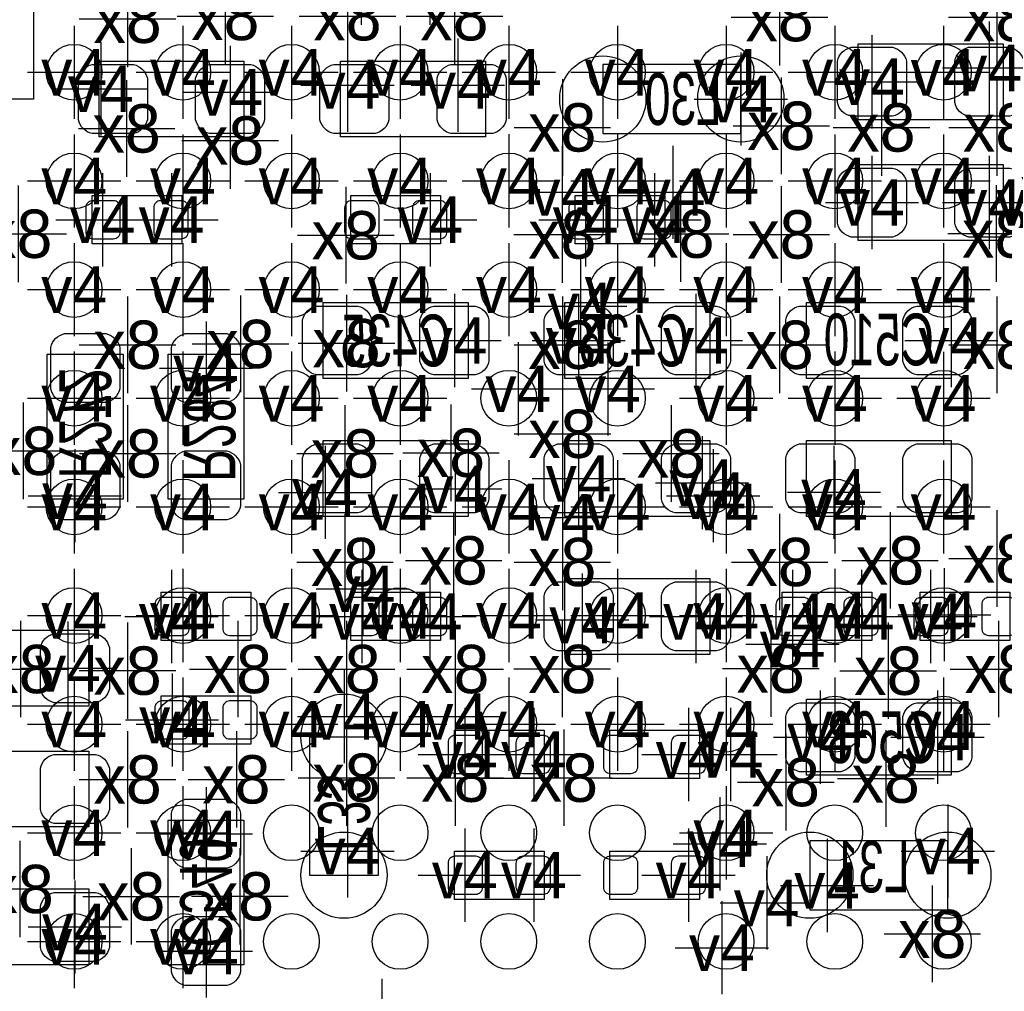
# Model space of a CAD drawing. Extents: x -36 to 384, y -28 to 269.
# Tile 22 of 52: x 6.77 to 14.02, y 26.45 to 33.6. Entities that reach past the tile are written whole.
import ezdxf
from ezdxf.enums import TextEntityAlignment as Align

# ---------------------------------------------------------------- set-up
doc = ezdxf.new("R2010")
doc.units = 0
for name, color, linetype in [('MA_NCLEGEND-1-2', 7, 'CONTINUOUS'), ('MA_NCLEGEND-14-15', 7, 'CONTINUOUS'), ('MA_NCLEGEND-15-16', 7, 'CONTINUOUS'), ('MA_NCLEGEND-2-3', 7, 'CONTINUOUS'), ('MA_NCLEGEND-3-14', 7, 'CONTINUOUS'), ('PG_ASSEMBLY_BOTTOM', 7, 'CONTINUOUS'), ('PIN_BOTTOM', 7, 'CONTINUOUS'), ('PIN_TOP', 7, 'CONTINUOUS'), ('RD_ASSEMBLY_BOTTOM', 7, 'CONTINUOUS')]:
    doc.layers.add(name, color=color, linetype=linetype)

# ---------------------------------------------------------------- blocks, each defined once
blk = doc.blocks.new('FIGURE_CROSS')
for points in [[(0, 0.5), (0, -0.5)], [(-0.5, 0), (0.5, 0)]]:
    blk.add_lwpolyline(points)

msp = doc.modelspace()

# ---------------------------------------------------------------- linework, layer by layer
at = {"layer": 'PG_ASSEMBLY_BOTTOM'}
for points in [[(6.8707, 37.338787), (6.8707, 33.020787), (2.5527, 33.020787), (2.5527, 37.338787)], [(14.0081, 32.868387), (12.9413, 32.868387), (12.9413, 33.427187), (14.0081, 33.427187)], [(8.4201, 32.741387), (7.3533, 32.741387), (7.3533, 33.300187), (8.4201, 33.300187)], [(9.1313, 33.300187), (10.1981, 33.300187), (10.1981, 32.741387), (9.1313, 32.741387)], [(14.0081, 31.979387), (12.9413, 31.979387), (12.9413, 32.538187), (14.0081, 32.538187)], [(10.0711, 30.963387), (9.0043, 30.963387), (9.0043, 31.522187), (10.0711, 31.522187)], [(11.8491, 30.963387), (10.7823, 30.963387), (10.7823, 31.522187), (11.8491, 31.522187)], [(12.5603, 31.522187), (13.6271, 31.522187), (13.6271, 30.963387), (12.5603, 30.963387)], [(6.9723, 30.074387), (6.9723, 31.141187), (7.5311, 31.141187), (7.5311, 30.074387)], [(8.4201, 31.141187), (8.4201, 30.074387), (7.8613, 30.074387), (7.8613, 31.141187)], [(10.0711, 29.947387), (9.0043, 29.947387), (9.0043, 30.506187), (10.0711, 30.506187)], [(10.7823, 30.506187), (11.8491, 30.506187), (11.8491, 29.947387), (10.7823, 29.947387)], [(12.5603, 30.506187), (13.6271, 30.506187), (13.6271, 29.947387), (12.5603, 29.947387)], [(10.7823, 29.490187), (11.8491, 29.490187), (11.8491, 28.931387), (10.7823, 28.931387)], [(7.2771, 28.550387), (6.2103, 28.550387), (6.2103, 29.109187), (7.2771, 29.109187)], [(13.6271, 28.042387), (12.5603, 28.042387), (12.5603, 28.601187), (13.6271, 28.601187)], [(7.2771, 27.661387), (6.2103, 27.661387), (6.2103, 28.220187), (7.2771, 28.220187)], [(8.4201, 27.712187), (8.4201, 26.645387), (7.8613, 26.645387), (7.8613, 27.712187)], [(6.2103, 27.204187), (7.2771, 27.204187), (7.2771, 26.645387), (6.2103, 26.645387)]]:
    msp.add_lwpolyline(points, close=True, dxfattribs=at)
for points in [[(11.0617, 32.766787), (12.0777, 32.766787), (12.0777, 33.274787), (11.0617, 33.274787), (11.0617, 32.766787)], [(7.3025, 32.309587), (7.9629, 32.309587), (7.9629, 31.953987), (7.3025, 31.953987), (7.3025, 32.309587)], [(9.8679, 31.953987), (9.2075, 31.953987), (9.2075, 32.309587), (9.8679, 32.309587), (9.8679, 31.953987)], [(11.5189, 31.953987), (10.8585, 31.953987), (10.8585, 32.309587), (11.5189, 32.309587), (11.5189, 31.953987)], [(8.4709, 29.032987), (7.8105, 29.032987), (7.8105, 29.388587), (8.4709, 29.388587), (8.4709, 29.032987)], [(9.2075, 29.388587), (9.8679, 29.388587), (9.8679, 29.032987), (9.2075, 29.032987), (9.2075, 29.388587)], [(12.3825, 29.388587), (13.0429, 29.388587), (13.0429, 29.032987), (12.3825, 29.032987), (12.3825, 29.388587)], [(14.0589, 29.032987), (13.3985, 29.032987), (13.3985, 29.388587), (14.0589, 29.388587), (14.0589, 29.032987)], [(8.4709, 28.270987), (7.8105, 28.270987), (7.8105, 28.626587), (8.4709, 28.626587), (8.4709, 28.270987)], [(10.6299, 28.016987), (9.9695, 28.016987), (9.9695, 28.372587), (10.6299, 28.372587), (10.6299, 28.016987)], [(11.1125, 28.372587), (11.7729, 28.372587), (11.7729, 28.016987), (11.1125, 28.016987), (11.1125, 28.372587)], [(9.4107, 27.305787), (9.4107, 28.321787), (8.9027, 28.321787), (8.9027, 27.305787), (9.4107, 27.305787)], [(13.6017, 27.559787), (12.5857, 27.559787), (12.5857, 27.051787), (13.6017, 27.051787), (13.6017, 27.559787)], [(10.6299, 27.127987), (9.9695, 27.127987), (9.9695, 27.483587), (10.6299, 27.483587), (10.6299, 27.127987)], [(11.1125, 27.483587), (11.7729, 27.483587), (11.7729, 27.127987), (11.1125, 27.127987), (11.1125, 27.483587)]]:
    msp.add_lwpolyline(points, dxfattribs=at)
at = {"layer": 'PIN_BOTTOM'}
for points in [[(13.1953, 32.893787), (12.8905, 32.893787, -0.294587), (12.7889, 32.995387), (12.7889, 33.300187, -0.294587), (12.8905, 33.401787), (13.1953, 33.401787, -0.294587), (13.2969, 33.300187), (13.2969, 32.995387, -0.294587)], [(14.0589, 32.893787), (13.7541, 32.893787, -0.294587), (13.6525, 32.995387), (13.6525, 33.300187, -0.294587), (13.7541, 33.401787), (14.0589, 33.401787, -0.294587), (14.1605, 33.300187), (14.1605, 32.995387, -0.294587)], [(7.6073, 32.766787), (7.3025, 32.766787, -0.294587), (7.2009, 32.868387), (7.2009, 33.173187, -0.294587), (7.3025, 33.274787), (7.6073, 33.274787, -0.294587), (7.7089, 33.173187), (7.7089, 32.868387, -0.294587)], [(8.4709, 32.766787), (8.1661, 32.766787, -0.294587), (8.0645, 32.868387), (8.0645, 33.173187, -0.294587), (8.1661, 33.274787), (8.4709, 33.274787, -0.294587), (8.5725, 33.173187), (8.5725, 32.868387, -0.294587)], [(9.0805, 33.274787), (9.3853, 33.274787, -0.294587), (9.4869, 33.173187), (9.4869, 32.868387, -0.294587), (9.3853, 32.766787), (9.0805, 32.766787, -0.294587), (8.9789, 32.868387), (8.9789, 33.173187, -0.294587)], [(9.9441, 33.274787), (10.2489, 33.274787, -0.294587), (10.3505, 33.173187), (10.3505, 32.868387, -0.294587), (10.2489, 32.766787), (9.9441, 32.766787, -0.294587), (9.8425, 32.868387), (9.8425, 33.173187, -0.294587)], [(13.1953, 32.004787), (12.8905, 32.004787, -0.294587), (12.7889, 32.106387), (12.7889, 32.411187, -0.294587), (12.8905, 32.512787), (13.1953, 32.512787, -0.294587), (13.2969, 32.411187), (13.2969, 32.106387, -0.294587)], [(14.0589, 32.004787), (13.7541, 32.004787, -0.294587), (13.6525, 32.106387), (13.6525, 32.411187, -0.294587), (13.7541, 32.512787), (14.0589, 32.512787, -0.294587), (14.1605, 32.411187), (14.1605, 32.106387, -0.294587)], [(7.255789, 32.042887, 0.414214), (7.306589, 31.992087), (7.458989, 31.992087, 0.414214), (7.509789, 32.042887), (7.509789, 32.220687, 0.414214), (7.458989, 32.271487), (7.306589, 32.271487, 0.414214), (7.255789, 32.220687)], [(7.755611, 32.042887, 0.414214), (7.806411, 31.992087), (7.958811, 31.992087, 0.414214), (8.009611, 32.042887), (8.009611, 32.220687, 0.414214), (7.958811, 32.271487), (7.806411, 32.271487, 0.414214), (7.755611, 32.220687)], [(9.414789, 32.220687, 0.414214), (9.363989, 32.271487), (9.211589, 32.271487, 0.414214), (9.160789, 32.220687), (9.160789, 32.042887, 0.414214), (9.211589, 31.992087), (9.363989, 31.992087, 0.414214), (9.414789, 32.042887)], [(9.914611, 32.220687, 0.414214), (9.863811, 32.271487), (9.711411, 32.271487, 0.414214), (9.660611, 32.220687), (9.660611, 32.042887, 0.414214), (9.711411, 31.992087), (9.863811, 31.992087, 0.414214), (9.914611, 32.042887)], [(11.065789, 32.220687, 0.414214), (11.014989, 32.271487), (10.862589, 32.271487, 0.414214), (10.811789, 32.220687), (10.811789, 32.042887, 0.414214), (10.862589, 31.992087), (11.014989, 31.992087, 0.414214), (11.065789, 32.042887)], [(11.565611, 32.220687, 0.414214), (11.514811, 32.271487), (11.362411, 32.271487, 0.414214), (11.311611, 32.220687), (11.311611, 32.042887, 0.414214), (11.362411, 31.992087), (11.514811, 31.992087, 0.414214), (11.565611, 32.042887)], [(9.2583, 30.988787), (8.9535, 30.988787, -0.294587), (8.8519, 31.090387), (8.8519, 31.395187, -0.294587), (8.9535, 31.496787), (9.2583, 31.496787, -0.294587), (9.3599, 31.395187), (9.3599, 31.090387, -0.294587)], [(10.1219, 30.988787), (9.8171, 30.988787, -0.294587), (9.7155, 31.090387), (9.7155, 31.395187, -0.294587), (9.8171, 31.496787), (10.1219, 31.496787, -0.294587), (10.2235, 31.395187), (10.2235, 31.090387, -0.294587)], [(11.0363, 30.988787), (10.7315, 30.988787, -0.294587), (10.6299, 31.090387), (10.6299, 31.395187, -0.294587), (10.7315, 31.496787), (11.0363, 31.496787, -0.294587), (11.1379, 31.395187), (11.1379, 31.090387, -0.294587)], [(11.8999, 30.988787), (11.5951, 30.988787, -0.294587), (11.4935, 31.090387), (11.4935, 31.395187, -0.294587), (11.5951, 31.496787), (11.8999, 31.496787, -0.294587), (12.0015, 31.395187), (12.0015, 31.090387, -0.294587)], [(12.5095, 31.496787), (12.8143, 31.496787, -0.294587), (12.9159, 31.395187), (12.9159, 31.090387, -0.294587), (12.8143, 30.988787), (12.5095, 30.988787, -0.294587), (12.4079, 31.090387), (12.4079, 31.395187, -0.294587)], [(13.3731, 31.496787), (13.6779, 31.496787, -0.294587), (13.7795, 31.395187), (13.7795, 31.090387, -0.294587), (13.6779, 30.988787), (13.3731, 30.988787, -0.294587), (13.2715, 31.090387), (13.2715, 31.395187, -0.294587)], [(6.9977, 30.887187), (6.9977, 31.191987, -0.294587), (7.0993, 31.293587), (7.4041, 31.293587, -0.294587), (7.5057, 31.191987), (7.5057, 30.887187, -0.294587), (7.4041, 30.785587), (7.0993, 30.785587, -0.294587)], [(8.3947, 31.191987), (8.3947, 30.887187, -0.294587), (8.2931, 30.785587), (7.9883, 30.785587, -0.294587), (7.8867, 30.887187), (7.8867, 31.191987, -0.294587), (7.9883, 31.293587), (8.2931, 31.293587, -0.294587)], [(9.2583, 29.972787), (8.9535, 29.972787, -0.294587), (8.8519, 30.074387), (8.8519, 30.379187, -0.294587), (8.9535, 30.480787), (9.2583, 30.480787, -0.294587), (9.3599, 30.379187), (9.3599, 30.074387, -0.294587)], [(10.1219, 29.972787), (9.8171, 29.972787, -0.294587), (9.7155, 30.074387), (9.7155, 30.379187, -0.294587), (9.8171, 30.480787), (10.1219, 30.480787, -0.294587), (10.2235, 30.379187), (10.2235, 30.074387, -0.294587)], [(10.7315, 30.480787), (11.0363, 30.480787, -0.294587), (11.1379, 30.379187), (11.1379, 30.074387, -0.294587), (11.0363, 29.972787), (10.7315, 29.972787, -0.294587), (10.6299, 30.074387), (10.6299, 30.379187, -0.294587)], [(11.5951, 30.480787), (11.8999, 30.480787, -0.294587), (12.0015, 30.379187), (12.0015, 30.074387, -0.294587), (11.8999, 29.972787), (11.5951, 29.972787, -0.294587), (11.4935, 30.074387), (11.4935, 30.379187, -0.294587)], [(12.5095, 30.480787), (12.8143, 30.480787, -0.294587), (12.9159, 30.379187), (12.9159, 30.074387, -0.294587), (12.8143, 29.972787), (12.5095, 29.972787, -0.294587), (12.4079, 30.074387), (12.4079, 30.379187, -0.294587)], [(13.3731, 30.480787), (13.6779, 30.480787, -0.294587), (13.7795, 30.379187), (13.7795, 30.074387, -0.294587), (13.6779, 29.972787), (13.3731, 29.972787, -0.294587), (13.2715, 30.074387), (13.2715, 30.379187, -0.294587)], [(6.9977, 30.023587), (6.9977, 30.328387, -0.294587), (7.0993, 30.429987), (7.4041, 30.429987, -0.294587), (7.5057, 30.328387), (7.5057, 30.023587, -0.294587), (7.4041, 29.921987), (7.0993, 29.921987, -0.294587)], [(8.3947, 30.328387), (8.3947, 30.023587, -0.294587), (8.2931, 29.921987), (7.9883, 29.921987, -0.294587), (7.8867, 30.023587), (7.8867, 30.328387, -0.294587), (7.9883, 30.429987), (8.2931, 30.429987, -0.294587)], [(10.7315, 29.464787), (11.0363, 29.464787, -0.294587), (11.1379, 29.363187), (11.1379, 29.058387, -0.294587), (11.0363, 28.956787), (10.7315, 28.956787, -0.294587), (10.6299, 29.058387), (10.6299, 29.363187, -0.294587)], [(11.5951, 29.464787), (11.8999, 29.464787, -0.294587), (12.0015, 29.363187), (12.0015, 29.058387, -0.294587), (11.8999, 28.956787), (11.5951, 28.956787, -0.294587), (11.4935, 29.058387), (11.4935, 29.363187, -0.294587)], [(8.017789, 29.299687, 0.414214), (7.966989, 29.350487), (7.814589, 29.350487, 0.414214), (7.763789, 29.299687), (7.763789, 29.121887, 0.414214), (7.814589, 29.071087), (7.966989, 29.071087, 0.414214), (8.017789, 29.121887)], [(8.517611, 29.299687, 0.414214), (8.466811, 29.350487), (8.314411, 29.350487, 0.414214), (8.263611, 29.299687), (8.263611, 29.121887, 0.414214), (8.314411, 29.071087), (8.466811, 29.071087, 0.414214), (8.517611, 29.121887)], [(9.160789, 29.121887, 0.414214), (9.211589, 29.071087), (9.363989, 29.071087, 0.414214), (9.414789, 29.121887), (9.414789, 29.299687, 0.414214), (9.363989, 29.350487), (9.211589, 29.350487, 0.414214), (9.160789, 29.299687)], [(9.660611, 29.121887, 0.414214), (9.711411, 29.071087), (9.863811, 29.071087, 0.414214), (9.914611, 29.121887), (9.914611, 29.299687, 0.414214), (9.863811, 29.350487), (9.711411, 29.350487, 0.414214), (9.660611, 29.299687)], [(12.335789, 29.121887, 0.414214), (12.386589, 29.071087), (12.538989, 29.071087, 0.414214), (12.589789, 29.121887), (12.589789, 29.299687, 0.414214), (12.538989, 29.350487), (12.386589, 29.350487, 0.414214), (12.335789, 29.299687)], [(12.835611, 29.121887, 0.414214), (12.886411, 29.071087), (13.038811, 29.071087, 0.414214), (13.089611, 29.121887), (13.089611, 29.299687, 0.414214), (13.038811, 29.350487), (12.886411, 29.350487, 0.414214), (12.835611, 29.299687)], [(13.605789, 29.299687, 0.414214), (13.554989, 29.350487), (13.402589, 29.350487, 0.414214), (13.351789, 29.299687), (13.351789, 29.121887, 0.414214), (13.402589, 29.071087), (13.554989, 29.071087, 0.414214), (13.605789, 29.121887)], [(14.105611, 29.299687, 0.414214), (14.054811, 29.350487), (13.902411, 29.350487, 0.414214), (13.851611, 29.299687), (13.851611, 29.121887, 0.414214), (13.902411, 29.071087), (14.054811, 29.071087, 0.414214), (14.105611, 29.121887)], [(7.3279, 28.575787), (7.0231, 28.575787, -0.294587), (6.9215, 28.677387), (6.9215, 28.982187, -0.294587), (7.0231, 29.083787), (7.3279, 29.083787, -0.294587), (7.4295, 28.982187), (7.4295, 28.677387, -0.294587)], [(8.017789, 28.537687, 0.414214), (7.966989, 28.588487), (7.814589, 28.588487, 0.414214), (7.763789, 28.537687), (7.763789, 28.359887, 0.414214), (7.814589, 28.309087), (7.966989, 28.309087, 0.414214), (8.017789, 28.359887)], [(8.517611, 28.537687, 0.414214), (8.466811, 28.588487), (8.314411, 28.588487, 0.414214), (8.263611, 28.537687), (8.263611, 28.359887, 0.414214), (8.314411, 28.309087), (8.466811, 28.309087, 0.414214), (8.517611, 28.359887)], [(12.8143, 28.067787), (12.5095, 28.067787, -0.294587), (12.4079, 28.169387), (12.4079, 28.474187, -0.294587), (12.5095, 28.575787), (12.8143, 28.575787, -0.294587), (12.9159, 28.474187), (12.9159, 28.169387, -0.294587)], [(13.6779, 28.067787), (13.3731, 28.067787, -0.294587), (13.2715, 28.169387), (13.2715, 28.474187, -0.294587), (13.3731, 28.575787), (13.6779, 28.575787, -0.294587), (13.7795, 28.474187), (13.7795, 28.169387, -0.294587)], [(10.176789, 28.283687, 0.414214), (10.125989, 28.334487), (9.973589, 28.334487, 0.414214), (9.922789, 28.283687), (9.922789, 28.105887, 0.414214), (9.973589, 28.055087), (10.125989, 28.055087, 0.414214), (10.176789, 28.105887)], [(10.676611, 28.283687, 0.414214), (10.625811, 28.334487), (10.473411, 28.334487, 0.414214), (10.422611, 28.283687), (10.422611, 28.105887, 0.414214), (10.473411, 28.055087), (10.625811, 28.055087, 0.414214), (10.676611, 28.105887)], [(11.065789, 28.105887, 0.414214), (11.116589, 28.055087), (11.268989, 28.055087, 0.414214), (11.319789, 28.105887), (11.319789, 28.283687, 0.414214), (11.268989, 28.334487), (11.116589, 28.334487, 0.414214), (11.065789, 28.283687)], [(11.565611, 28.105887, 0.414214), (11.616411, 28.055087), (11.768811, 28.055087, 0.414214), (11.819611, 28.105887), (11.819611, 28.283687, 0.414214), (11.768811, 28.334487), (11.616411, 28.334487, 0.414214), (11.565611, 28.283687)], [(7.3279, 27.686787), (7.0231, 27.686787, -0.294587), (6.9215, 27.788387), (6.9215, 28.093187, -0.294587), (7.0231, 28.194787), (7.3279, 28.194787, -0.294587), (7.4295, 28.093187), (7.4295, 27.788387, -0.294587)], [(8.3947, 27.762987), (8.3947, 27.458187, -0.294587), (8.2931, 27.356587), (7.9883, 27.356587, -0.294587), (7.8867, 27.458187), (7.8867, 27.762987, -0.294587), (7.9883, 27.864587), (8.2931, 27.864587, -0.294587)], [(10.176789, 27.394687, 0.414214), (10.125989, 27.445487), (9.973589, 27.445487, 0.414214), (9.922789, 27.394687), (9.922789, 27.216887, 0.414214), (9.973589, 27.166087), (10.125989, 27.166087, 0.414214), (10.176789, 27.216887)], [(10.676611, 27.394687, 0.414214), (10.625811, 27.445487), (10.473411, 27.445487, 0.414214), (10.422611, 27.394687), (10.422611, 27.216887, 0.414214), (10.473411, 27.166087), (10.625811, 27.166087, 0.414214), (10.676611, 27.216887)], [(11.065789, 27.216887, 0.414214), (11.116589, 27.166087), (11.268989, 27.166087, 0.414214), (11.319789, 27.216887), (11.319789, 27.394687, 0.414214), (11.268989, 27.445487), (11.116589, 27.445487, 0.414214), (11.065789, 27.394687)], [(11.565611, 27.216887, 0.414214), (11.616411, 27.166087), (11.768811, 27.166087, 0.414214), (11.819611, 27.216887), (11.819611, 27.394687, 0.414214), (11.768811, 27.445487), (11.616411, 27.445487, 0.414214), (11.565611, 27.394687)], [(7.0231, 27.178787), (7.3279, 27.178787, -0.294587), (7.4295, 27.077187), (7.4295, 26.772387, -0.294587), (7.3279, 26.670787), (7.0231, 26.670787, -0.294587), (6.9215, 26.772387), (6.9215, 27.077187, -0.294587)], [(8.3947, 26.899387), (8.3947, 26.594587, -0.294587), (8.2931, 26.492987), (7.9883, 26.492987, -0.294587), (7.8867, 26.594587), (7.8867, 26.899387, -0.294587), (7.9883, 27.000987), (8.2931, 27.000987, -0.294587)]]:
    msp.add_lwpolyline(points, format="xyb", close=True, dxfattribs=at)
for centre in [(11.0617, 33.020787), (12.0777, 33.020787), (9.1567, 28.321787), (9.1567, 27.305787), (12.5857, 27.305787), (13.6017, 27.305787)]:
    msp.add_circle(centre, 0.3175, dxfattribs=at)
at = {"layer": 'PIN_TOP'}
for centre in [(7.169709, 33.21779), (7.969707, 33.21779), (8.769706, 33.21779), (9.569704, 33.21779), (10.369702, 33.21779), (11.169701, 33.21779), (11.969699, 33.21779), (12.769698, 33.21779), (13.569696, 33.21779), (7.169709, 32.417791), (7.969707, 32.417791), (8.769706, 32.417791), (9.569704, 32.417791), (10.369702, 32.417791), (11.169701, 32.417791), (11.969699, 32.417791), (12.769698, 32.417791), (13.569696, 32.417791), (7.169709, 31.617793), (7.969707, 31.617793), (8.769706, 31.617793), (9.569704, 31.617793), (10.369702, 31.617793), (11.169701, 31.617793), (11.969699, 31.617793), (12.769698, 31.617793), (13.569696, 31.617793), (7.169709, 30.817795), (7.969707, 30.817795), (8.769706, 30.817795), (9.569704, 30.817795), (10.369702, 30.817795), (11.169701, 30.817795), (11.969699, 30.817795), (12.769698, 30.817795), (13.569696, 30.817795), (7.169709, 30.017796), (7.969707, 30.017796), (8.769706, 30.017796), (9.569704, 30.017796), (10.369702, 30.017796), (11.169701, 30.017796), (11.969699, 30.017796), (12.769698, 30.017796), (13.569696, 30.017796), (7.169709, 29.217798), (7.969707, 29.217798), (8.769706, 29.217798), (9.569704, 29.217798), (10.369702, 29.217798), (11.169701, 29.217798), (11.969699, 29.217798), (12.769698, 29.217798), (13.569696, 29.217798), (7.169709, 28.417799), (7.969707, 28.417799), (8.769706, 28.417799), (9.569704, 28.417799), (10.369702, 28.417799), (11.169701, 28.417799), (11.969699, 28.417799), (12.769698, 28.417799), (13.569696, 28.417799), (7.169709, 27.617776), (7.969707, 27.617776), (8.769706, 27.617776), (9.569704, 27.617776), (10.369702, 27.617776), (11.169701, 27.617776), (11.969699, 27.617776), (12.769698, 27.617776), (13.569696, 27.617776), (7.169709, 26.817777), (7.969707, 26.817777), (8.769706, 26.817777), (9.569704, 26.817777), (10.369702, 26.817777), (11.169701, 26.817777), (11.969699, 26.817777), (12.769698, 26.817777), (13.569696, 26.817777)]:
    msp.add_circle(centre, 0.205003, dxfattribs=at)

# ---------------------------------------------------------------- block references
at = {"layer": 'MA_NCLEGEND-1-2', "xscale": 0.6858, "yscale": 0.6858}
for p in [(7.169709, 33.217891), (7.969809, 33.217891), (8.769604, 33.217891), (9.569704, 33.217891), (10.369804, 33.217891), (11.169904, 33.217891), (11.969801, 33.217891), (12.769901, 33.217891), (13.569696, 33.217409), (7.169709, 32.417791), (7.969809, 32.417791), (8.769604, 32.417791), (9.569704, 32.417791), (10.369804, 32.417995), (11.169904, 32.417995), (11.969801, 32.417791), (12.769901, 32.417791), (13.569696, 32.417512), (7.169709, 31.617691), (7.969809, 31.617691), (8.769604, 31.617691), (9.569704, 31.617691), (10.369804, 31.617691), (11.169904, 31.617691), (11.969801, 31.617691), (12.769901, 31.617691), (13.569696, 31.617412), (10.438917, 30.886908), (11.099495, 30.886095), (7.169709, 30.817795), (7.969809, 30.817795), (8.769604, 30.817795), (9.569704, 30.817795), (11.969801, 30.817795), (12.769901, 30.817795), (13.569696, 30.817591), (7.169912, 30.017695), (7.970012, 30.017695), (8.769909, 30.017695), (9.570009, 30.017695), (10.369804, 30.017695), (11.169904, 30.017695), (11.970004, 30.017695), (12.769596, 30.017491), (13.569696, 30.017491), (7.169709, 29.217899), (7.969809, 29.217899), (8.769401, 29.217899), (9.570009, 29.217899), (10.369601, 29.217899), (11.169904, 29.217899), (11.969801, 29.217899), (12.769596, 29.217899), (13.575513, 29.223995), (7.169709, 28.418003), (7.969809, 28.418003), (8.769401, 28.417799), (9.569501, 28.417799), (10.369601, 28.417799), (11.169701, 28.417799), (11.969801, 28.417799), (12.769596, 28.417799), (13.569696, 28.417799), (7.169709, 27.617699), (7.969504, 27.617699), (11.969801, 27.617699), (7.169709, 26.817803), (7.969504, 26.817803), (11.938, 26.7716)]:
    msp.add_blockref('FIGURE_CROSS', p, dxfattribs=at)
at = {"layer": 'MA_NCLEGEND-14-15', "xscale": 0.6858, "yscale": 0.6858}
for p in [(9.2837, 33.909787), (9.787611, 33.909787), (13.9065, 33.249387), (13.0429, 33.147787), (7.366, 33.0962), (9.1821, 33.122387), (9.9949, 33.122387), (8.3185, 33.0708), (12.0777, 33.020787), (10.763352, 32.334175), (11.576228, 32.334251), (13.0429, 32.258787), (14.1986, 32.258787), (7.3787, 32.131787), (7.8867, 32.131787), (9.7917, 32.131787), (10.8966, 31.496), (9.9695, 31.242787), (11.7475, 31.242787), (13.6271, 31.242787), (8.1407, 31.039587), (9.017, 30.1244), (9.975799, 30.150587), (12.7635, 30.125187), (7.1755, 30.099787), (11.8745, 30.099787), (10.763809, 29.940504), (9.294089, 29.413987), (7.8867, 29.210787), (9.787611, 29.210787), (10.9093, 29.185387), (11.7475, 29.210787), (12.9667, 29.210787), (13.4747, 29.210787), (12.4587, 29.007587), (7.1247, 28.829787), (7.890789, 28.448787), (9.1567, 28.474187), (9.975596, 28.474187), (12.6619, 28.321787), (13.5255, 28.321787), (10.5537, 28.194787), (12.0015, 28.194787), (8.1407, 27.610587), (11.923293, 27.536394), (9.1821, 27.483587), (13.6017, 27.483587), (10.5537, 27.305787), (12.7127, 27.229587), (7.1755, 26.924787), (8.1407, 26.746987)]:
    msp.add_blockref('FIGURE_CROSS', p, dxfattribs=at)
at = {"layer": 'MA_NCLEGEND-15-16', "xscale": 0.6858, "yscale": 0.6858}
for p in [(9.2837, 33.909787), (9.787611, 33.909787), (13.9065, 33.249387), (13.0429, 33.147787), (7.366, 33.0962), (9.1821, 33.122387), (9.9949, 33.122387), (8.3185, 33.0708), (12.0777, 33.020787), (13.0429, 32.258787), (13.9065, 32.258787), (7.3787, 32.131787), (7.8867, 32.131787), (9.7917, 32.131787), (10.9347, 32.131787), (11.4427, 32.131787), (9.9695, 31.242787), (10.8839, 31.242787), (11.7475, 31.242787), (13.6271, 31.242787), (8.1407, 31.039587), (10.8839, 30.226787), (9.017, 30.1244), (9.975799, 30.150587), (12.7635, 30.125187), (7.1755, 30.099787), (11.8745, 30.099787), (7.8867, 29.210787), (9.287789, 29.210787), (9.787611, 29.210787), (10.9093, 29.185387), (11.7475, 29.210787), (12.4587, 29.210787), (12.9667, 29.210787), (13.4747, 29.210787), (7.1247, 28.829787), (7.890789, 28.448787), (9.1567, 28.474187), (12.6619, 28.321787), (13.5255, 28.321787), (10.0457, 28.194787), (10.5537, 28.194787), (11.692611, 28.194787), (8.1407, 27.610587), (9.1821, 27.483587), (13.6017, 27.483587), (10.0457, 27.305787), (10.5537, 27.305787), (11.692611, 27.305787), (12.7127, 27.229587), (7.1755, 26.924787), (8.1407, 26.746987)]:
    msp.add_blockref('FIGURE_CROSS', p, dxfattribs=at)
at = {"layer": 'MA_NCLEGEND-2-3', "xscale": 0.6858, "yscale": 0.6858}
for p in [(7.169709, 33.217891), (7.969809, 33.217891), (8.769604, 33.217891), (9.569704, 33.217891), (10.369804, 33.217891), (11.169904, 33.217891), (11.969801, 33.217891), (12.769901, 33.217891), (13.569696, 33.217409), (7.169709, 32.417791), (7.969809, 32.417791), (8.769604, 32.417791), (9.569704, 32.417791), (10.369804, 32.417995), (11.169904, 32.417995), (11.969801, 32.417791), (12.769901, 32.417791), (13.569696, 32.417512), (7.969809, 31.617691), (8.769604, 31.617691), (9.569704, 31.617691), (10.369804, 31.617691), (11.169904, 31.617691), (11.969801, 31.617691), (12.769901, 31.617691), (13.569696, 31.617412), (10.438917, 30.886908), (11.099495, 30.886095), (7.169709, 30.817795), (7.969809, 30.817795), (8.769604, 30.817795), (9.569704, 30.817795), (11.969801, 30.817795), (12.769901, 30.817795), (13.569696, 30.817591), (11.792153, 30.195545), (7.169912, 30.017695), (7.970012, 30.017695), (8.769909, 30.017695), (9.570009, 30.017695), (10.369804, 30.017695), (11.169904, 30.017695), (12.769596, 30.017491), (13.569696, 30.017491), (7.169709, 29.217899), (7.969809, 29.217899), (9.570009, 29.217899), (10.369601, 29.217899), (11.169904, 29.217899), (12.769596, 29.217899), (13.575513, 29.223995), (7.169709, 28.418003), (7.969809, 28.418003), (8.769401, 28.417799), (9.569501, 28.417799), (10.369601, 28.417799), (12.769596, 28.417799), (13.569696, 28.417799), (7.169709, 27.617699), (7.969504, 27.617699), (12.2682, 27.1018), (7.169709, 26.817803), (7.969504, 26.817803), (11.938, 26.7716)]:
    msp.add_blockref('FIGURE_CROSS', p, dxfattribs=at)
at = {"layer": 'MA_NCLEGEND-3-14', "xscale": 0.7112, "yscale": 0.7112}
for p in [(7.563612, 33.611795), (8.28294, 33.63214), (9.1821, 33.630387), (9.9695, 33.630387), (12.363399, 33.624012), (13.963396, 33.624012), (7.5565, 32.804608), (10.763809, 32.811999), (12.375896, 32.823912), (13.112801, 32.811491), (13.963599, 32.811491), (8.3185, 32.715987), (6.758889, 32.028613), (9.1694, 32.017487), (10.763504, 32.023609), (11.6332, 32.0294), (12.375896, 32.023812), (13.9573, 32.030187), (7.563612, 31.211799), (8.3947, 31.217387), (9.175496, 31.223712), (10.763809, 31.211799), (12.363196, 31.211291), (13.963599, 31.211495), (10.764037, 30.5562), (6.7945, 30.429987), (7.563891, 30.411699), (9.163812, 30.411699), (9.9441, 30.4165), (11.563909, 30.411699), (9.163812, 29.611803), (9.963709, 29.623791), (10.763809, 29.611803), (12.363704, 29.611803), (13.175996, 29.623995), (13.963599, 29.636999), (6.775704, 28.823895), (7.563612, 28.812007), (8.375396, 28.823895), (9.175496, 28.823895), (9.975596, 28.823895), (10.763504, 28.824199), (12.297893, 28.826689), (13.163296, 28.811499), (13.975588, 28.823895), (7.563612, 28.011399), (8.363991, 28.011603), (9.175496, 28.023795), (9.975596, 28.023795), (10.775696, 28.023795), (12.409195, 27.991587), (13.1445, 28.016987), (6.7691, 27.204187), (7.590511, 27.150009), (8.390407, 27.150314), (13.4874, 26.8732), (9.4361, 26.188187)]:
    msp.add_blockref('FIGURE_CROSS', p, dxfattribs=at)

# ---------------------------------------------------------------- texts
at = {"layer": 'MA_NCLEGEND-1-2'}
for p in [(7.169709, 33.217891), (7.969809, 33.217891), (8.769604, 33.217891), (9.569704, 33.217891), (10.369804, 33.217891), (11.169904, 33.217891), (11.969801, 33.217891), (12.769901, 33.217891), (13.569696, 33.217409), (7.169709, 32.417791), (7.969809, 32.417791), (8.769604, 32.417791), (9.569704, 32.417791), (10.369804, 32.417995), (11.169904, 32.417995), (11.969801, 32.417791), (12.769901, 32.417791), (13.569696, 32.417512), (7.169709, 31.617691), (7.969809, 31.617691), (8.769604, 31.617691), (9.569704, 31.617691), (10.369804, 31.617691), (11.169904, 31.617691), (11.969801, 31.617691), (12.769901, 31.617691), (13.569696, 31.617412), (10.438917, 30.886908), (11.099495, 30.886095), (7.169709, 30.817795), (7.969809, 30.817795), (8.769604, 30.817795), (9.569704, 30.817795), (11.969801, 30.817795), (12.769901, 30.817795), (13.569696, 30.817591), (7.169912, 30.017695), (7.970012, 30.017695), (8.769909, 30.017695), (9.570009, 30.017695), (10.369804, 30.017695), (11.169904, 30.017695), (11.970004, 30.017695), (12.769596, 30.017491), (13.569696, 30.017491), (7.169709, 29.217899), (7.969809, 29.217899), (8.769401, 29.217899), (9.570009, 29.217899), (10.369601, 29.217899), (11.169904, 29.217899), (11.969801, 29.217899), (12.769596, 29.217899), (13.575513, 29.223995), (7.169709, 28.418003), (7.969809, 28.418003), (8.769401, 28.417799), (9.569501, 28.417799), (10.369601, 28.417799), (11.169701, 28.417799), (11.969801, 28.417799), (12.769596, 28.417799), (13.569696, 28.417799), (7.169709, 27.617699), (7.969504, 27.617699), (11.969801, 27.617699), (7.169709, 26.817803), (7.969504, 26.817803), (11.938, 26.7716)]:
    msp.add_text('v4', height=0.3429, dxfattribs=at).set_placement(p, align=Align.MIDDLE_CENTER)
at = {"layer": 'MA_NCLEGEND-14-15'}
for p in [(13.9065, 33.249387), (9.1821, 33.122387), (9.9949, 33.122387), (13.0429, 33.147787), (7.366, 33.0962), (8.3185, 33.0708), (12.0777, 33.020787), (10.763352, 32.334175), (11.576228, 32.334251), (13.0429, 32.258787), (14.1986, 32.258787), (7.3787, 32.131787), (7.8867, 32.131787), (9.7917, 32.131787), (10.8966, 31.496), (9.9695, 31.242787), (11.7475, 31.242787), (13.6271, 31.242787), (8.1407, 31.039587), (9.975799, 30.150587), (7.1755, 30.099787), (9.017, 30.1244), (11.8745, 30.099787), (12.7635, 30.125187), (10.763809, 29.940504), (9.294089, 29.413987), (7.8867, 29.210787), (9.787611, 29.210787), (10.9093, 29.185387), (11.7475, 29.210787), (12.9667, 29.210787), (13.4747, 29.210787), (12.4587, 29.007587), (7.1247, 28.829787), (9.1567, 28.474187), (9.975596, 28.474187), (7.890789, 28.448787), (12.6619, 28.321787), (13.5255, 28.321787), (10.5537, 28.194787), (12.0015, 28.194787), (8.1407, 27.610587), (11.923293, 27.536394), (9.1821, 27.483587), (13.6017, 27.483587), (10.5537, 27.305787), (12.7127, 27.229587), (7.1755, 26.924787), (8.1407, 26.746987)]:
    msp.add_text('v4', height=0.3429, dxfattribs=at).set_placement(p, align=Align.MIDDLE_CENTER)
at = {"layer": 'MA_NCLEGEND-15-16'}
for p in [(13.9065, 33.249387), (9.1821, 33.122387), (9.9949, 33.122387), (13.0429, 33.147787), (7.366, 33.0962), (8.3185, 33.0708), (12.0777, 33.020787), (13.0429, 32.258787), (13.9065, 32.258787), (7.3787, 32.131787), (7.8867, 32.131787), (9.7917, 32.131787), (10.9347, 32.131787), (11.4427, 32.131787), (9.9695, 31.242787), (10.8839, 31.242787), (11.7475, 31.242787), (13.6271, 31.242787), (8.1407, 31.039587), (10.8839, 30.226787), (9.975799, 30.150587), (7.1755, 30.099787), (9.017, 30.1244), (11.8745, 30.099787), (12.7635, 30.125187), (7.8867, 29.210787), (9.287789, 29.210787), (9.787611, 29.210787), (10.9093, 29.185387), (11.7475, 29.210787), (12.4587, 29.210787), (12.9667, 29.210787), (13.4747, 29.210787), (7.1247, 28.829787), (9.1567, 28.474187), (7.890789, 28.448787), (12.6619, 28.321787), (13.5255, 28.321787), (10.0457, 28.194787), (10.5537, 28.194787), (11.692611, 28.194787), (8.1407, 27.610587), (9.1821, 27.483587), (13.6017, 27.483587), (10.0457, 27.305787), (10.5537, 27.305787), (11.692611, 27.305787), (12.7127, 27.229587), (7.1755, 26.924787), (8.1407, 26.746987)]:
    msp.add_text('v4', height=0.3429, dxfattribs=at).set_placement(p, align=Align.MIDDLE_CENTER)
at = {"layer": 'MA_NCLEGEND-2-3'}
for p in [(7.169709, 33.217891), (7.969809, 33.217891), (8.769604, 33.217891), (9.569704, 33.217891), (10.369804, 33.217891), (11.169904, 33.217891), (11.969801, 33.217891), (12.769901, 33.217891), (13.569696, 33.217409), (7.169709, 32.417791), (7.969809, 32.417791), (8.769604, 32.417791), (9.569704, 32.417791), (10.369804, 32.417995), (11.169904, 32.417995), (11.969801, 32.417791), (12.769901, 32.417791), (13.569696, 32.417512), (7.969809, 31.617691), (8.769604, 31.617691), (9.569704, 31.617691), (10.369804, 31.617691), (11.169904, 31.617691), (11.969801, 31.617691), (12.769901, 31.617691), (13.569696, 31.617412), (10.438917, 30.886908), (11.099495, 30.886095), (7.169709, 30.817795), (7.969809, 30.817795), (8.769604, 30.817795), (9.569704, 30.817795), (11.969801, 30.817795), (12.769901, 30.817795), (13.569696, 30.817591), (11.792153, 30.195545), (7.169912, 30.017695), (7.970012, 30.017695), (8.769909, 30.017695), (9.570009, 30.017695), (10.369804, 30.017695), (11.169904, 30.017695), (12.769596, 30.017491), (13.569696, 30.017491), (7.169709, 29.217899), (7.969809, 29.217899), (9.570009, 29.217899), (10.369601, 29.217899), (11.169904, 29.217899), (12.769596, 29.217899), (13.575513, 29.223995), (7.169709, 28.418003), (7.969809, 28.418003), (8.769401, 28.417799), (9.569501, 28.417799), (10.369601, 28.417799), (12.769596, 28.417799), (13.569696, 28.417799), (7.169709, 27.617699), (7.969504, 27.617699), (12.2682, 27.1018), (7.169709, 26.817803), (7.969504, 26.817803), (11.938, 26.7716)]:
    msp.add_text('v4', height=0.3429, dxfattribs=at).set_placement(p, align=Align.MIDDLE_CENTER)
at = {"layer": 'MA_NCLEGEND-3-14'}
for p in [(7.563612, 33.611795), (8.28294, 33.63214), (9.1821, 33.630387), (9.9695, 33.630387), (12.363399, 33.624012), (13.963396, 33.624012), (7.5565, 32.804608), (10.763809, 32.811999), (12.375896, 32.823912), (13.112801, 32.811491), (13.963599, 32.811491), (8.3185, 32.715987), (6.758889, 32.028613), (9.1694, 32.017487), (10.763504, 32.023609), (11.6332, 32.0294), (12.375896, 32.023812), (13.9573, 32.030187), (7.563612, 31.211799), (8.3947, 31.217387), (9.175496, 31.223712), (10.763809, 31.211799), (12.363196, 31.211291), (13.963599, 31.211495), (10.764037, 30.5562), (6.7945, 30.429987), (7.563891, 30.411699), (9.163812, 30.411699), (9.9441, 30.4165), (11.563909, 30.411699), (9.163812, 29.611803), (9.963709, 29.623791), (10.763809, 29.611803), (12.363704, 29.611803), (13.175996, 29.623995), (13.963599, 29.636999), (6.775704, 28.823895), (7.563612, 28.812007), (8.375396, 28.823895), (9.175496, 28.823895), (9.975596, 28.823895), (10.763504, 28.824199), (12.297893, 28.826689), (13.163296, 28.811499), (13.975588, 28.823895), (9.175496, 28.023795), (9.975596, 28.023795), (10.775696, 28.023795), (13.1445, 28.016987), (7.563612, 28.011399), (8.363991, 28.011603), (12.409195, 27.991587), (6.7691, 27.204187), (7.590511, 27.150009), (8.390407, 27.150314), (13.4874, 26.8732)]:
    msp.add_text('x8', height=0.3556, dxfattribs=at).set_placement(p, align=Align.MIDDLE_CENTER)
at = {"layer": 'RD_ASSEMBLY_BOTTOM', "text_generation_flag": 2, "width": 0.666667}
for s, p in [('L30', (11.938, 32.830287)), ('L31', (13.3223, 27.178787))]:
    msp.add_text(s, height=0.381, dxfattribs=at).set_placement(p)
for s, p in [('C435', (9.5377, 31.052287)), ('C436', (11.2903, 31.052287)), ('C510', (13.0937, 31.059907)), ('C563', (13.1191, 28.131287))]:
    msp.add_text(s, height=0.381, dxfattribs=at).set_placement(p, align=Align.CENTER)
for s, p in [('R272', (7.0612, 30.633187)), ('R284', (7.9756, 30.607787)), ('C549', (7.9502, 27.178787))]:
    msp.add_text(s, height=0.381, rotation=270, dxfattribs=at).set_placement(p, align=Align.CENTER)
msp.add_text('L33', height=0.381, rotation=270, dxfattribs=at).set_placement((8.9662, 27.4828))

doc.saveas('drawing.dxf')
